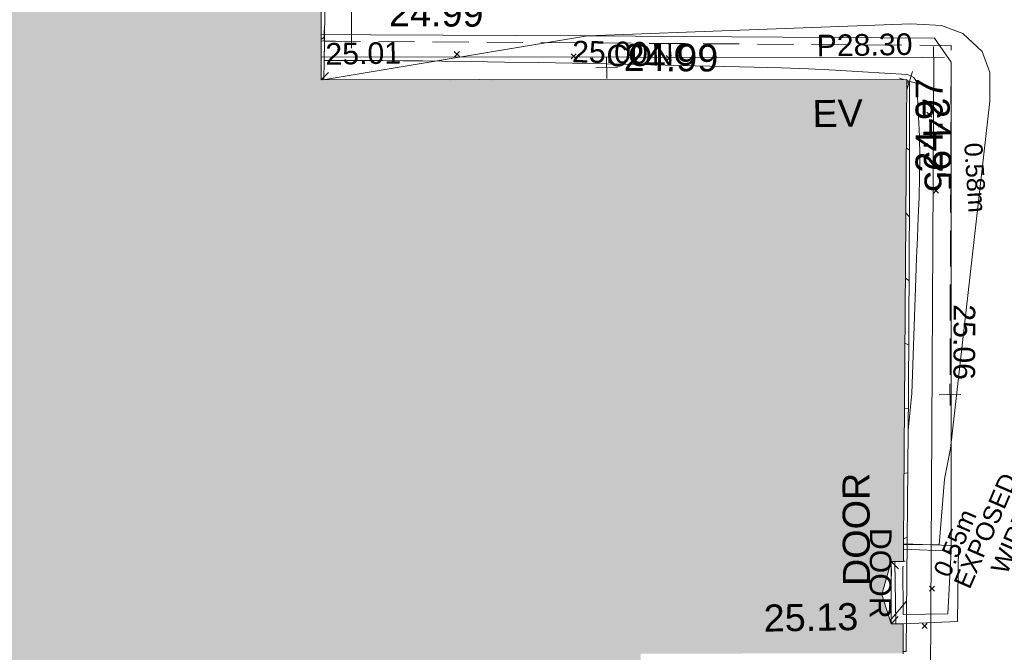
# Model space of a CAD drawing. Header units: millimetres. Extents: x -290717 to 520720, y -88450 to 287762.
# Tile 27 of 197: x -244807 to -231164, y 62655 to 71427. Entities that reach past the tile are written whole.
import ezdxf

# ---------------------------------------------------------------- set-up
doc = ezdxf.new("R2010")
doc.units = ezdxf.units.MM
for name, pattern in [('IMPORT-DASHED _2_', [750, 500, -250]), ('IMPORT-UG_ELEC_LV_QLB2 _2_', [2700, 1500, -300.0000000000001, 0, -250, 150, -300.0000000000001, 0, -200]), ('IMPORT-UG_ELEC_STREET LIGHTING_QLB2 _2_', [2700, 1500, -300.0000000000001, 0, -250, 150, -300.0000000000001, 0, -200])]:
    doc.linetypes.add(name, pattern=pattern)
for name, color, linetype, lineweight, true_color in [('00_TOPO_BUILDING_OUTLINE', 5, 'Continuous', 9, 0x0000ff), ('00_TOPO_EAVE', 7, 'Continuous', 9, 0x666666), ('00_TOPO_INT_DOOR', 7, 'Continuous', 9, 0x7f4f3f), ('00_TOPO_LEVEL_FLOOR', 7, 'Continuous', 9, 0x666666), ('00_TOPO_STEPS', 7, 'Continuous', 9, 0x666666), ('00_UAV_CONCRETE', 9, 'Continuous', 9, 0x808080), ('00_UAV_FORM_LINES', 7, 'Continuous', 9, 0x666666), ('01_DTM_CONTOUR_MJR', 7, 'Continuous', 9, 0x7f3f00), ('12333-PUM-2D-U-0001-C01 - Rev2_REVIT IMPORT_dwg', 7, 'Continuous', 9, 0x767676), ('A_RHA_Line', 7, 'Continuous', 9, 0x00a600), ('BUILDING', 5, 'Continuous', 9, 0x0000ff), ('CONTOURS_INDEX', 4, 'Continuous', 9, 0x00ffff), ('CONTOURS_INDEX_LVL', 4, 'Continuous', 9, 0x00ffff), ('HATCHING', 4, 'Continuous', 9, 0x00ffff), ('PUM-ELECTRIC-LV-QLB2', 1, 'IMPORT-UG_ELEC_LV_QLB2 _2_', 9, 0xff0000)]:
    doc.layers.add(name, color=color, linetype=linetype, lineweight=lineweight, true_color=true_color)
for name, color, linetype, lineweight in [('A_RHA_Detail', 7, 'Continuous', 9), ('CHANGE_OF_SURFACE', 7, 'IMPORT-DASHED _2_', 9), ('CHANGE_OF_SURFACE_LVL', 7, 'Continuous', 9), ('DOOR', 7, 'Continuous', 9), ('DOOR_TXT', 7, 'Continuous', 9), ('GEN-TEXT', 7, 'Continuous', 9), ('PARAPET', 7, 'Continuous', 9), ('PARAPET_LVL', 7, 'Continuous', 9), ('Text', 7, 'Continuous', 9), ('TEXT_TXT', 7, 'Continuous', 9)]:
    doc.layers.add(name, color=color, linetype=linetype, lineweight=lineweight)
doc.styles.add('Arial_1', font='arial.ttf', dxfattribs={"height": 250})
doc.styles.add('Arial_3', font='arial.ttf', dxfattribs={"height": 299.9999999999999})
doc.styles.add('Swis721 Lt BT_2', font='swissl.ttf', dxfattribs={"height": 375})

# ---------------------------------------------------------------- blocks, each defined once
blk = doc.blocks.new('12333-PUM-2D-U-0001-C01 - Rev2_REVIT IMPORT_dwg_MSL_Node_Linework-V2-Site Location Plan Existing')
at = {"layer": '00_TOPO_INT_DOOR', "color": 9, "true_color": 0xd4c4bf}
blk.add_line((530.3860888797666, -530.3860888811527), (-1.732587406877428e-09, 2.772139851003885e-10), dxfattribs=at)
blk = doc.blocks.new('12333-PUM-2D-U-0001-C01 - Rev2_REVIT IMPORT_dwg_MSL_FLlvl_SYM-V7-Site Location Plan Existing')
at = {"layer": '00_TOPO_LEVEL_FLOOR', "color": 254, "true_color": 0xcccccc}
for p, q in [((-6.497202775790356e-11, -38.92611017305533), (-6.713776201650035e-11, 8.662937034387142e-12)), ((38.92611017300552, 8.662937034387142e-12), (34.51714300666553, 8.662937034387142e-12))]:
    blk.add_line(p, q, dxfattribs=at)
blk = doc.blocks.new('12333-PUM-2D-U-0001-C01 - Rev2_REVIT IMPORT_dwg_MSL_Node_Linework-V4-Site Location Plan Existing')
at = {"layer": '00_TOPO_INT_DOOR', "color": 9, "true_color": 0xd4c4bf}
blk.add_line((530.3860888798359, 530.3860888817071), (-1.663283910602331e-09, 2.772139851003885e-10), dxfattribs=at)
blk = doc.blocks.new('12333-PUM-2D-U-0001-C01 - Rev2_REVIT IMPORT_dwg_MSL_Eaves_SYM_1-V46-Site Location Plan Existing')
at = {"layer": '00_TOPO_EAVE', "color": 254, "true_color": 0xcccccc}
for p, q in [((-213.2972865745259, 69.44073753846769), (-356.5791934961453, 116.0873754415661)), ((-103.8061303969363, -318.8555699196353), (116.0873754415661, 356.5791934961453)), ((356.5791934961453, -116.0873754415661), (-95.30591499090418, 31.0276475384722))]:
    blk.add_line(p, q, dxfattribs=at)
blk = doc.blocks.new('12333-PUM-2D-U-0001-C01 - Rev2_REVIT IMPORT_dwg_MGS62954_T2_Galway_ITM_3d_Rev1-2077680-Site Location Plan Existing')
at = {"layer": '00_TOPO_STEPS', "color": 254, "true_color": 0xcccccc, "flags": 128}
blk.add_lwpolyline([(533670534.6458595, 725622649.486772), (533671153.9961047, 725622649.486772), (533671211.0839195, 725623515.3718638), (533670554.0361965, 725623558.6910285)], dxfattribs=at)
at = {"layer": '00_UAV_CONCRETE', "color": 254, "true_color": 0xcccccc, "flags": 128}
blk.add_lwpolyline([(533671211.0839195, 725623515.3718638), (533671300.9808106, 725628514.4097705), (533671333.0106863, 725630295.5454749), (533671105.0106863, 725630635.545475), (533668297.2480124, 725630703.0826681), (533666298.6441209, 725630751.156566), (533663298.55291, 725630816.3289454), (533662610.3056295, 725630831.2800618)], dxfattribs=at)
at = {"layer": '00_UAV_FORM_LINES', "color": 254, "true_color": 0xcccccc}
blk.add_line((533670363.3914677, 725622523.8715264), (533670379.0771559, 725623388.8251148), dxfattribs=at)
at = {"layer": '00_UAV_FORM_LINES', "color": 254, "true_color": 0xcccccc, "flags": 128}
for points in [[(533670532.31231, 725622520.8081948), (533671282.0105, 725622542.5455), (533671317.0105002, 725623586.5455002), (533671212.5614566, 725623597.5355926), (533670555.7795256, 725623630.4493948)], [(533670534.6458597, 725622649.4867721), (533670541.0105002, 725623315.5455003), (533670548.8448396, 725623315.2706112)]]:
    blk.add_lwpolyline(points, dxfattribs=at)
at = {"layer": '01_DTM_CONTOUR_MJR', "color": 254, "true_color": 0xcccccc, "flags": 128}
blk.add_lwpolyline([(533670555.5278805, 725623620.0912678), (533671050.0000001, 725623610), (533671139.0099841, 725624518.6108077), (533671230.0000001, 725624940.0000001), (533671857.2151507, 725629747.2450153), (533671863.9456185, 725630145.6060864), (533671762.5897071, 725630435.5100287), (533671500.3597779, 725630692.3437308), (533671205.9889068, 725630808.2922392), (533670779.7345009, 725630839.9365128), (533666300.0000001, 725630750.0000001), (533662625.9630145, 725630203.8593673)], dxfattribs=at)
for name, p, xscale, yscale, zscale in [('12333-PUM-2D-U-0001-C01 - Rev2_REVIT IMPORT_dwg_MSL_Node_Linework-V4-Site Location Plan Existing', (533662599.7545152, 725630204.3004166), 0.1917, 0.1917, 0.1917), ('12333-PUM-2D-U-0001-C01 - Rev2_REVIT IMPORT_dwg_MSL_Eaves_SYM_1-V46-Site Location Plan Existing', (533670747.5788448, 725630042.4906914), 0.375, 0.375, 0.375), ('12333-PUM-2D-U-0001-C01 - Rev2_REVIT IMPORT_dwg_MSL_Node_Linework-V2-Site Location Plan Existing', (533670379.0771557, 725623388.8251148), 0.1917, 0.1917, 0.1917), ('12333-PUM-2D-U-0001-C01 - Rev2_REVIT IMPORT_dwg_MSL_FLlvl_SYM-V7-Site Location Plan Existing', (533670379.0771557, 725623388.8251148), 4.9492, 4.9492, 4.9492), ('12333-PUM-2D-U-0001-C01 - Rev2_REVIT IMPORT_dwg_MSL_Node_Linework-V4-Site Location Plan Existing', (533670363.3914674, 725622523.8715264), 0.1917, 0.1917, 0.1917)]:
    blk.add_blockref(name, p, dxfattribs=dict(xscale=xscale, yscale=yscale, zscale=zscale))
at = {"layer": '00_TOPO_BUILDING_OUTLINE', "color": 251, "true_color": 0x666666, "insert": (533671299.6220447, 725629813.6930227), "char_height": 375, "width": 1495.902363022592, "attachment_point": 1, "rotation": 270.4376122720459, "line_spacing_factor": 1.005061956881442, "style": 'Swis721 Lt BT_2'}
blk.add_mtext('24.95', dxfattribs=at)
at = {"layer": '00_TOPO_EAVE', "insert": (533669397.7402329, 725629803.3779761), "char_height": 375, "width": 736.078940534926, "attachment_point": 1, "line_spacing_factor": 1.005061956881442, "style": 'Swis721 Lt BT_2'}
blk.add_mtext('EV', dxfattribs=at)
at = {"layer": '00_TOPO_INT_DOOR', "color": 251, "true_color": 0x666666, "insert": (533669704.8701771, 725623058.9309919), "char_height": 375, "width": 1790.333939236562, "attachment_point": 1, "rotation": 89.2530559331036, "line_spacing_factor": 1.005061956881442, "style": 'Swis721 Lt BT_2'}
blk.add_mtext('DOOR', dxfattribs=at)
at = {"layer": '00_TOPO_LEVEL_FLOOR', "insert": (533668599.5629829, 725622821.6113895), "char_height": 375, "width": 1495.902363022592, "attachment_point": 1, "line_spacing_factor": 1.005061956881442, "style": 'Swis721 Lt BT_2'}
blk.add_mtext('25.13', dxfattribs=at)
at = {"layer": '00_UAV_CONCRETE', "color": 251, "true_color": 0x666666, "char_height": 375, "width": 1495.902363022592, "attachment_point": 1, "line_spacing_factor": 1.005061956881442, "style": 'Swis721 Lt BT_2'}
for s, insert, rotation in [('24.99', (533663559.5343584, 725631305.8604031), 358.72219852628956), ('24.99', (533666800.9168994, 725630630.1489013), 358.62208792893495), ('24.97', (533670810.3262404, 725628773.2735517), 88.96977029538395)]:
    blk.add_mtext(s, dxfattribs=dict(at, insert=insert, rotation=rotation))
blk = doc.blocks.new('12333-PUM-2D-U-0001-C01 - Rev2_REVIT IMPORT_dwg_SPOT-V196-Site Location Plan Existing')
at = {"layer": 'PARAPET_LVL', "color": 253, "true_color": 0xaaaaaa}
for p, q in [((0, 500.0000000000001), (0, -500.0000000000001)), ((-500.0000000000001, 0), (500.0000000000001, 0))]:
    blk.add_line(p, q, dxfattribs=at)
blk = doc.blocks.new('12333-PUM-2D-U-0001-C01 - Rev2_REVIT IMPORT_dwg_SPOT-2077713-Site Location Plan Existing')
at = {"layer": 'Text', "color": 253, "true_color": 0xaaaaaa}
for p, q in [((0, 500.0000000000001), (0, -500.0000000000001)), ((-500.0000000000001, 0), (500.0000000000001, 0))]:
    blk.add_line(p, q, dxfattribs=at)
blk = doc.blocks.new('12333-PUM-2D-U-0001-C01 - Rev2_REVIT IMPORT_dwg_SPOT-V245-Site Location Plan Existing')
at = {"layer": 'CHANGE_OF_SURFACE_LVL', "color": 253, "true_color": 0xaaaaaa}
for p, q in [((0, 500.0000000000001), (0, -500.0000000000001)), ((-146.5089907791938, 0), (500.0000000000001, 0))]:
    blk.add_line(p, q, dxfattribs=at)
blk = doc.blocks.new('12333-PUM-2D-U-0001-C01 - Rev2_REVIT IMPORT_dwg_SPOT-2077769-Site Location Plan Existing')
at = {"layer": 'CHANGE_OF_SURFACE_LVL', "color": 253, "true_color": 0xaaaaaa}
for p, q in [((0, 500.0000000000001), (0, -500.0000000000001)), ((-500.0000000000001, 0), (500.0000000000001, 0))]:
    blk.add_line(p, q, dxfattribs=at)
blk = doc.blocks.new('12333-PUM-2D-U-0001-C01 - Rev2_REVIT IMPORT_dwg-1620468-Site Location Plan Existing')
at = {"layer": 'HATCHING', "true_color": 0xaaffff}
h = blk.add_hatch(dxfattribs=at)
h.set_pattern_fill('FP_16', color=131, style=0, pattern_type=2)
h.set_pattern_definition([(45, (-537532529.603, -725615860.767), (-441.9417382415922, 441.9417382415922), [])])
h.paths.add_polyline_path([(23964.76913768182, -875.9677391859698), (24125.90737851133, -773.8632951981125), (24392.08837854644, -567.0611334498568), (24461.69394442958, -495.2497574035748), (24048.30614390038, -811.7469325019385)])
h.paths.add_polyline_path([(24623.28622993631, -363.1574729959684), (24719.04993674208, -278.699203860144), (25082.37056637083, 165.4301256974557), (25300.75284355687, 503.1638763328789), (25425.19607918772, 727.1617006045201), (25535.90099077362, 968.7249992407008), (25640.02361001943, 1327.974446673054), (25741.33690954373, 1860.778245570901), (25754.23469954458, 1952.808640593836), (25749.88707085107, 2350.616658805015), (25772.59273477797, 3004.539774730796), (25838.00477545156, 6318.112393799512), (25807.58770304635, 6316.191716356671), (25762.8251877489, 5116.677481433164), (25596.31906136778, 5116.677481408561), (25341.47027026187, 4386.877548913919), (25596.31906150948, 3505.095148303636), (25746.46773591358, 3505.095148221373), (25701.71011229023, 2198.414292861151), (25690.15042633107, 1885.512413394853), (25677.92352285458, 1699.714460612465), (25572.64334575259, 1236.603294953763), (25482.87348887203, 953.2911014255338), (25256.35969481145, 504.054790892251), (25037.92357972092, 155.1811199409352), (24821.67069747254, -135.4952995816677)])
h.paths.add_polyline_path([(19122.13625224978, -224.0500414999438), (18895.76770067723, 50.63959636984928), (18621.22018178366, 485.709348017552), (18657.92762250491, 409.8380993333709), (18824.65962693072, 136.8144430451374), (19119.833255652, -221.9350446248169)])
h.paths.add_polyline_path([(1686.424627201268, 454.6937352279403), (1710.976620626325, 455.5465457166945), (1750.068675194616, 2715.54327994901), (1750.000485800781, 2711.636712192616), (1686.460704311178, 455.9744726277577)])
h.paths.add_polyline_path([(4717.555653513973, 403.0665134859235), (4751.6892330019, 402.4707096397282), (4790.83271501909, 2644.999292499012), (4768.409661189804, 2646.141651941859), (4729.165959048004, 2112.273482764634), (4584.990100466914, 2112.821264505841), (4452.401084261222, 1584.700254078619), (4577.223050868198, 1143.982276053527), (4702.272549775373, 1141.464825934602), (4717.015900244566, 429.1445215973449)])
h.paths.add_polyline_path([(18186.06197689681, 1699.834160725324), (18129.77235540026, 2170.704845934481), (18129.84401306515, 2400.302390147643), (18113.92920675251, 2400.580184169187), (18111.70178500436, 2016.84340136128), (18129.70038726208, 1940.112517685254)])
h.paths.add_polyline_path([(6544.3214661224, 2641.207840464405), (6546.913621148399, 2797.776082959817), (5934.268307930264, 2939.225697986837), (5456.643526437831, 2821.408692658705), (5464.146224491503, 2662.344122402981), (6544.180760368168, 2641.210593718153)])
h.paths.add_polyline_path([(29445.72049355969, 6283.652032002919), (29487.23932402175, 6283.237620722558), (29639.36727133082, 12563.62421426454), (29667.74543012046, 14189.4078424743), (29631.92725637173, 14188.9845610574), (29467.47935001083, 7531.421360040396), (29298.80320765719, 7532.39311222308), (29162.93821402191, 7080.49213219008), (29284.32930844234, 6669.505089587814), (29452.66246280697, 6666.452016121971), (29445.72611902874, 6283.96223641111)])
h.paths.add_polyline_path([(-1622.635910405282, 11552.70356286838), (-1449.080202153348, 11977.18675107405), (-1607.493589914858, 12420.20652276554), (-1784.157011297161, 12423.26920992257), (-1798.992288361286, 11556.64946057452)])
h.paths.add_polyline_path([(21520.10466787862, 14349.94423779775), (21556.48317140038, 14354.39236588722), (21610.64456833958, 16089.81379494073), (21549.40205284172, 16090.88488440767), (21520.14918880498, 14352.58980805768)])
h.paths.add_polyline_path([(7701.911312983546, 14609.65087818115), (11763.18737745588, 14551.70141770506), (9255.37057830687, 14592.66788047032), (7737.57387038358, 14623.03312683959), (7771.542512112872, 17200.12075244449), (7729.290220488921, 17189.78219578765), (7701.811259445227, 14614.68827358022)])
at = {"layer": 'BUILDING', "color": 161, "true_color": 0xaaaaff, "flags": 128}
for points in [[(21556.32532484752, 14349.33469919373), (21573.0831219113, 14886.28244202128), (21600.80107732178, 15774.41193617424), (21610.64456833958, 16089.8137949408), (21549.40205284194, 16090.88488442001)], [(23897.52354939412, 14309.9358915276), (23717.73016510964, 14314.23088943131), (23317.68560295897, 14319.69368285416)], [(29445.72049355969, 6283.652032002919), (29487.23932402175, 6283.237620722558), (29580.33254567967, 9857.10909496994), (29639.36727133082, 12563.62421426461), (29671.15520045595, 14189.34973876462), (29631.95235758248, 14190.01776927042)]]:
    blk.add_lwpolyline(points, dxfattribs=at)
at = {"layer": 'CHANGE_OF_SURFACE', "color": 253, "true_color": 0xaaaaaa, "flags": 128}
blk.add_lwpolyline([(21573.08312237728, 14886.28244318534), (30254.69075865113, 14674.39948162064), (30154.78583751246, 9833.551969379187)], dxfattribs=at)
at = {"layer": 'CONTOURS_INDEX', "color": 131, "true_color": 0xaaffff, "flags": 128}
blk.add_lwpolyline([(29567.13208241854, 9350.340092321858), (29567.79148359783, 9349.232935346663), (29626.86001101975, 9856.694907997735), (29711.32939355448, 11458.09299580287), (29726.36146680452, 11738.07395808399), (29741.74429127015, 12018.03531730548), (29757.6532419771, 12297.96727187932), (29773.91294424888, 12577.87962327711), (29786.43755160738, 12857.82314406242), (29793.64128794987, 13137.82771246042), (29792.86371846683, 13417.92385280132), (29786.76527773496, 13698.08104005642), (29770.72771964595, 14143.15884048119), (29756.10990566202, 14195.25998958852), (29730.98757280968, 14237.32326447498), (29690.10846246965, 14264.32972657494), (29638.72483361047, 14281.29831422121), (29019.13587038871, 14331.87074773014), (28645.4974982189, 14359.96705852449), (28271.66733331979, 14384.87888872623), (27897.54947891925, 14405.01399908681), (27523.2398317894, 14421.9646290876), (25475.67679709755, 14501.58817402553), (25005.50269137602, 14519.35343258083), (24535.30428069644, 14536.42845281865), (24065.06941281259, 14552.46811592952), (23594.81024066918, 14567.81754095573), (23197.32625829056, 14580.35350241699), (22925.77876127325, 14588.44838605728), (22654.21514888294, 14595.91811837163), (22382.62736238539, 14602.45012433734), (22111.02346098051, 14608.3569789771), (21567.79148359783, 14619.23293536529), (21564.55032457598, 14612.87740268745)], dxfattribs=at)
at = {"layer": 'DOOR', "color": 253, "true_color": 0xaaaaaa}
blk.add_line((29350.36633512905, 7533.545171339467), (29350.36633512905, 6675.979391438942), dxfattribs=at)
at = {"layer": 'GEN-TEXT', "color": 253, "true_color": 0xaaaaaa}
for p, q in [((23370.99481385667, 14638.28848232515), (23441.70549197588, 14708.99916044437)), ((23441.70549197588, 14638.28848232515), (23370.99481385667, 14708.99916044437)), ((24986.99481377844, 14580.28848224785), (25057.70549189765, 14650.99916036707)), ((25057.70549189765, 14580.28848224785), (24986.99481377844, 14650.99916036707)), ((26305.99481379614, 14531.28848224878), (26376.70549191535, 14601.999160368)), ((26376.70549191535, 14531.28848224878), (26305.99481379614, 14601.999160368)), ((29901.99481381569, 13685.28848222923), (29972.70549193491, 13755.99916034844)), ((29972.70549193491, 13685.28848222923), (29901.99481381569, 13755.99916034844)), ((29972.99481381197, 12629.28848224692), (30043.70549193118, 12699.99916036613)), ((30043.70549193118, 12629.28848224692), (29972.99481381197, 12699.99916036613)), ((29823.99481383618, 7112.288482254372), (29894.70549195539, 7182.999160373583)), ((29894.70549195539, 7112.288482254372), (29823.99481383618, 7182.999160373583)), ((29711.99481387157, 6596.288482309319), (29782.70549199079, 6666.999160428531)), ((29782.70549199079, 6596.288482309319), (29711.99481387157, 6666.999160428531))]:
    blk.add_line(p, q, dxfattribs=at)
at = {"layer": 'PARAPET', "color": 253, "true_color": 0xaaaaaa, "flags": 128}
for points in [[(21945.48824208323, 14782.21106808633), (21967.22943917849, 16306.30552209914), (15414.3085750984, 16392.87724439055), (15412.91225666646, 14868.0978739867)], [(28085.45881277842, 623.0282984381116), (28209.46952479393, 1210.012335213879), (28298.83388348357, 6013.346614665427), (29818.02798120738, 5946.323345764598), (30011.00267213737, 14513.64498771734), (21525.46466441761, 14668.45170364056)]]:
    blk.add_lwpolyline(points, dxfattribs=at)
blk.add_blockref('12333-PUM-2D-U-0001-C01 - Rev2_REVIT IMPORT_dwg_MGS62954_T2_Galway_ITM_3d_Rev1-2077680-Site Location Plan Existing', (-533641079.6498471, -725615854.3561786))
at = {"xscale": 0.3, "yscale": 0.3, "zscale": 0.3}
for name, p in [('12333-PUM-2D-U-0001-C01 - Rev2_REVIT IMPORT_dwg_SPOT-V245-Site Location Plan Existing', (21573.08312191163, 14886.28244202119)), ('12333-PUM-2D-U-0001-C01 - Rev2_REVIT IMPORT_dwg_SPOT-2077713-Site Location Plan Existing', (25478.0911897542, 14450.2240937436)), ('12333-PUM-2D-U-0001-C01 - Rev2_REVIT IMPORT_dwg_SPOT-V196-Site Location Plan Existing', (30010.9914833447, 14513.63293535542)), ('12333-PUM-2D-U-0001-C01 - Rev2_REVIT IMPORT_dwg_SPOT-2077769-Site Location Plan Existing', (30154.78583704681, 9833.551968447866))]:
    blk.add_blockref(name, p, dxfattribs=at)
at = {"layer": 'CHANGE_OF_SURFACE_LVL', "insert": (21584.37397447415, 14857.58668189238), "char_height": 299.9999999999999, "width": 1256.112065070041, "attachment_point": 1, "line_spacing_factor": 0.9417779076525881, "style": 'Arial_3'}
blk.add_mtext('25.01', dxfattribs=at)
at = {"layer": 'CHANGE_OF_SURFACE_LVL', "insert": (30527.06258800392, 11079.17298800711), "char_height": 299.9999999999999, "width": 1256.112065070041, "attachment_point": 1, "rotation": 268.8177064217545, "line_spacing_factor": 0.9417779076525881, "style": 'Arial_3'}
blk.add_mtext('25.06', dxfattribs=at)
at = {"layer": 'CONTOURS_INDEX_LVL', "insert": (25008.83642923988, 14832.16963094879), "char_height": 299.9999999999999, "width": 1256.112065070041, "attachment_point": 1, "rotation": 357.90764934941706, "line_spacing_factor": 0.9417779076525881, "style": 'Arial_3'}
blk.add_mtext('25.00', dxfattribs=at)
at = {"layer": 'DOOR_TXT', "insert": (29313.15614502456, 7999.234613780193), "char_height": 299.9999999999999, "width": 1498.519656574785, "attachment_point": 1, "rotation": 268.8177064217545, "line_spacing_factor": 0.9417779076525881, "style": 'Arial_3'}
blk.add_mtext('DOOR', dxfattribs=at)
at = {"layer": 'PARAPET_LVL', "insert": (28392.28652592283, 14853.40332535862), "char_height": 299.9999999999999, "width": 1590.340713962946, "attachment_point": 1, "line_spacing_factor": 0.9417779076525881, "style": 'Arial_3'}
blk.add_mtext('P28.30', dxfattribs=at)
at = {"layer": 'PUM-ELECTRIC-LV-QLB2', "char_height": 250, "attachment_point": 2, "line_spacing_factor": 0.9417779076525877, "style": 'Arial_1'}
for s, insert, width, rotation in [('0.58m', (30684.47617449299, 12841.36596806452), 1160.025439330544, 272.59090291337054), ('EXPOSED\\PWIRE', (30500.76101136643, 7990.594763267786), 2017.036317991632, 65.58772784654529), ('0.55m', (30072.87779934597, 7826.720477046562), 1160.025439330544, 65.58772784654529)]:
    blk.add_mtext(s, dxfattribs=dict(at, insert=insert, width=width, rotation=rotation))
at = {"layer": 'TEXT_TXT', "insert": (25478.0911897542, 14765.23518869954), "char_height": 299.9999999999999, "width": 1469.136918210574, "attachment_point": 1, "line_spacing_factor": 0.9417779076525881, "style": 'Arial_3'}
blk.add_mtext('CONC', dxfattribs=at)

msp = doc.modelspace()

# ---------------------------------------------------------------- hatches: boundary and pattern name
at = {"layer": 'A_RHA_Detail', "true_color": 0xc0c0c0}
h = msp.add_hatch(color=9, dxfattribs=at)
h.paths.add_polyline_path([(-80880.60083898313, -68502.79057078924), (-80400.86592458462, -68483.4150911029), (-80400.86592458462, -62984.64684182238), (-24474.85765180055, -63009.32043784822), (-24456.14471274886, -50840.30023854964), (-36622.55041054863, -50831.65104346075), (-36622.5504104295, -44228.57792609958), (-50959.05265825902, -44213.68205212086), (-50959.05265825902, -42573.78171509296), (-54563.93258049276, -42571.21897729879), (-54565.69773355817, -45054.17447471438), (-92408.82109324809, -45027.27149617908), (-92411.78875845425, -49201.74309219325), (-100061.9988811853, -49201.74309219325), (-100052.221444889, -64852.82557835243), (-86120.90825231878, -64852.82557835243), (-86092.16626519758, -62957.90041523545), (-84861.10047611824, -62957.90041520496), (-84854.79054275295, -68240.10973718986), (-80870.60226895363, -68240.10973718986)])
h.paths.add_polyline_path([(-137238.9269955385, -68461.93840922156), (-132719.7426408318, -68433.06336920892), (-132847.0731201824, -62850.0428228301), (-130454.6837966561, -62916.63108081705), (-130498.2830220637, -61355.8539363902), (-117581.136331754, -61423.42893434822), (-117492.3908565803, -49183.91309186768), (-125136.5200282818, -49178.47881939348), (-125133.5727033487, -45032.61887132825), (-163007.1824077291, -45005.69421944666), (-163007.1824077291, -44090.29634113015), (-163123.8521375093, -44090.21339942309), (-163122.6389897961, -42383.751842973), (-166563.8543420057, -42383.75184295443), (-166565.0349082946, -44044.3982420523), (-193158.4656786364, -44025.49275802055), (-193195.152889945, -62863.6565097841), (-137269.7106414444, -62916.63108078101), (-137254.3708868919, -65679.90523788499)])
h.paths.add_polyline_path([(120310.9497607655, -32334.2823016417), (120312.4652266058, -31610.73011961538), (133451.2244789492, -31638.24899384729), (133469.2230092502, -19717.98315777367), (121295.7536929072, -19692.48606427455), (121319.8434528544, -8190.941560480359), (112277.0825929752, -8172.001674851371), (112263.1769726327, -14811.12345451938), (78285.85310969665, -14739.95861435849), (78292.82277619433, -8167.077575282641), (76545.55099677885, -8163.40371230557), (69355.76844230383, -8152.931592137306), (69353.66597202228, -9156.746357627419), (68372.60878942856, -9154.691552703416), (68372.60878942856, -13705.52853212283), (69333.72334743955, -13707.54156767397), (69325.07112544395, -16249.53369225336), (66623.4489111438, -16249.53369225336), (66619.79243932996, -17995.29925522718), (65989.07757491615, -17995.29925522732), (65985.44262769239, -19730.78799479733), (57152.23993372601, -19712.28702423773), (57127.42535098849, -31559.89461998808), (70277.87165423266, -31587.43801817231), (70277.87165428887, -32271.74147154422), (78263.96947906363, -32285.12944888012), (78266.62669288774, -31019.79372153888), (112335.8856506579, -31091.15111856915), (112335.8856506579, -32317.57330550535), (119781.4233959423, -32333.17321910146)])
h.paths.add_polyline_path([(7503.71740934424, -1791.43926322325), (15482.43097389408, -674.0213230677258), (15484.0826184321, 148.1327206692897), (56188.28042539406, 205.5276654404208), (56155.8432600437, 14338.31663138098), (18016.62665932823, 14236.4814953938), (17967.9025208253, 34313.18372075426), (21727.10644861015, 34324.06926249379), (21708.9097307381, 40608.10218319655), (18009.66447156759, 40608.10218325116), (17995.54603703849, 45483.75063445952), (9770.084212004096, 45420.63294734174), (3966.216019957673, 45443.14492469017), (3984.771235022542, 14176.56786831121), (1023.062455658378, 14176.56786840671), (-276.5134647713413, 14190.52623465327), (-231.6790044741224, 5976.811441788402), (-226.4491536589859, 193.7444677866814), (1220.250839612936, 179.5999159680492), (7477.609307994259, 143.2867556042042), (7488.638446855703, -674.0213230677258)])
h.paths.add_polyline_path([(77755.59663317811, 53.47451145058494), (77729.51881611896, 1699.844979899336), (94464.47132486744, 1659.976083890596), (94606.37913471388, 17991.39023626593), (88810.41901146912, 18015.03260816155), (88799.89418497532, 14436.74271609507), (69413.88950349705, 14457.87738898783), (69377.35724448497, 99.62816357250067), (70760.85642036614, 92.0068082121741)])
h.paths.add_polyline_path([(61252.12079698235, 46453.95617369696), (105774.7348988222, 46472.68783510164), (105768.2642197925, 61852.61234310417), (92285.13876306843, 61852.61234310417), (92308.59670397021, 65784.30757142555), (96107.46680002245, 65767.6044524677), (96059.6808111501, 75209.20847378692), (101084.8427276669, 75071.88872768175), (104988.0046543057, 74765.36560410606), (108403.6894220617, 74363.84089439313), (112009.2703903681, 73787.25420864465), (115645.3524814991, 73049.69667210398), (116890.8108050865, 72761.69136255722), (120208.9929832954, 71893.18353872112), (120865.241739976, 71703.68487155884), (124135.6329505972, 70669.67317909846), (127435.6253142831, 69480.50055823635), (127820.4368655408, 69394.93141813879), (128274.3081769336, 69331.69585757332), (128731.879114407, 69306.66104520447), (129189.9401456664, 69320.00258265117), (129645.2782985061, 69371.62688830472), (130094.6997111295, 69461.17185607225), (130535.0520071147, 69588.00939078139), (130963.2464342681, 69751.2498188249), (131376.279516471, 69949.74812593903), (131771.254123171, 70182.11198906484), (132162.5575600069, 70460.54046602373), (132496.0921582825, 70741.69081117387), (132820.8713676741, 71064.98072578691), (133117.4593294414, 71414.31364276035), (133383.77568926, 71787.23923958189), (133616.5473239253, 72178.53728446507), (133817.1647262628, 72590.54524901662), (133982.6025969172, 73017.89547517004), (134111.7005086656, 73457.59040804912), (134203.5529320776, 73906.545904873), (134257.5155882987, 74361.61286220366), (134272.5462649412, 74819.59931534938), (134250.5259874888, 75277.29281749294), (134189.6227572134, 75731.48297750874), (134090.9274700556, 76178.98397761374), (133955.1324028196, 76616.65691996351), (133783.1900598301, 77041.4318434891), (133576.3064937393, 77450.3292564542), (133335.9328436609, 77840.48103831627), (133063.7551572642, 78209.15055536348), (132761.6825665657, 78553.75185442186), (132431.8338935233, 78871.86780505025), (132076.5227904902, 79161.26705200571), (131698.2415079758, 79419.91966864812), (131299.6434187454, 79646.01139199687), (131093.5942456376, 79746.34209763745), (132146.0467355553, 83110.22226149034), (122787.763295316, 86282.54285521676), (121604.3555410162, 82800.35918872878), (117095.9864226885, 83870.84033788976), (116841.9598400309, 83526.35449576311), (116120.5435466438, 91221.9361197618), (110237.7341284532, 91274.27491024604), (110194.3680786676, 90435.39030217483), (104988.0046543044, 90486.49901569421), (104973.2761846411, 94309.82427956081), (103746.1314668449, 94309.82427962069), (103839.9937121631, 122852.1474272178), (96365.09202303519, 122931.9599471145), (96350.3400238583, 123952.416858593), (104555.5505249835, 123902.1925258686), (104607.3234457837, 120248.5396157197), (125502.5015002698, 120134.193340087), (125662.0200253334, 137657.3796883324), (114479.5865733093, 137699.2256881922), (114382.3062641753, 129149.9458158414), (104644.1590035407, 129187.997507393), (104577.9931702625, 126217.3903165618), (101184.4926405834, 126159.1566967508), (101264.6166812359, 135959.2655565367), (89967.23177303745, 135988.8856164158), (89927.63362986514, 125823.6463181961), (93630.53562299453, 125840.7948842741), (93580.6568888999, 122931.9599471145), (88697.38835373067, 122904.7310127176), (88679.38989541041, 95739.0914377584), (86378.25848993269, 95739.0914377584), (86378.18187189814, 96178.10083375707), (83279.5074328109, 96200.92083330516), (83273.62493422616, 95735.74732136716), (70169.67509616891, 95733.22421950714), (70166.2684274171, 96272.07409350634), (66674.99731291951, 96257.14073659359), (66654.74538556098, 95755.71092140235), (65784.77231076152, 95755.71092140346), (65887.65094981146, 117470.6305650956), (53473.34271625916, 117487.9046429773), (53434.44066306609, 98570.4634906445), (40649.41626913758, 98570.46349066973), (40610.16711556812, 94406.01479082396), (38853.82372865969, 94410.36303444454), (38848.65589191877, 89463.65332732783), (40612.46601909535, 89518.45976927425), (40665.38257359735, 86257.73741131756), (38372.19584673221, 86305.7230928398), (38369.79373532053, 76901.0507917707), (50937.95125076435, 76944.40198877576), (50922.88567283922, 74598.78180893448), (56484.90611318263, 74588.85093774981), (56484.9061131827, 75194.85181998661), (92465.40372273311, 75233.02581663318), (92645.92783659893, 71766.64845097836), (89810.5550181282, 69362.83965827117), (85313.16173971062, 69360.94750424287), (85313.16173971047, 66907.40508090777), (75210.14498260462, 66903.15451592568), (75210.14498260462, 63815.70944554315), (70819.40014306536, 63815.70999204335), (70819.21601502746, 64253.35708063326), (69456.8341568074, 64253.35708063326), (69455.71957374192, 66901.99623168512), (61303.3285675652, 66898.56680686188), (61304.56054652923, 63970.32021231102), (70500.41048205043, 63970.32021223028), (70500.40885431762, 61852.59006210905), (61245.64388480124, 61848.69637492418), (61252.12079698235, 46455.07044720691)])
h.paths.add_polyline_path([(-17153.16561239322, 48569.32684293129), (-17153.16561227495, 60770.38083690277), (-29362.88357762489, 60774.7042869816), (-29362.88357762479, 67399.20394583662), (-43507.25361058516, 67405.01911302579), (-43488.53133082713, 69093.07334179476), (-45766.41866234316, 69109.32868391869), (-45794.34620035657, 67405.01911302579), (-47272.11273197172, 67404.21245453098), (-47272.44887636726, 66454.91798912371), (-86004.56386335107, 66468.6329952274), (-86006.66970790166, 60521.58362724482), (-92662.8772251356, 60521.58362724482), (-92666.53762789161, 50184.35611936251), (-79752.016597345, 50179.78302554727), (-79752.016597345, 48591.49323813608), (-17157.71631240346, 48569.32845421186)])
h.paths.add_polyline_path([(-201056.4185879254, 48628.75479108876), (-138377.9751621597, 48634.64535782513), (-138377.9751621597, 50133.28202330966), (-125467.710581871, 50134.49533928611), (-125468.6909603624, 60566.19036866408), (-132186.8595615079, 60565.86652591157), (-132187.4203588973, 66533.01978768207), (-170643.3098734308, 66805.61809689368), (-170643.3098732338, 67738.78475851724), (-200340.0100486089, 67488.93693767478), (-200348.7175167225, 60827.7802510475), (-201057.5650552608, 60827.71357562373), (-201056.6510294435, 51102.0431337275)])
h.paths.add_polyline_path([(-240051.5126725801, 54769.1949116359), (-239444.4902595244, 54811.10754483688), (-239186.5396225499, 54841.92927608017), (-238764.8191578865, 54940.98166103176), (-238382.4735933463, 55122.46891391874), (-237990.3402229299, 55354.87497237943), (-237269.2031026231, 55936.21514997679), (-237030.2712443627, 56228.66101920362), (-236793.0039600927, 56569.31473977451), (-236554.5880579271, 57004.26389721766), (-236432.7219585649, 57267.46508911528), (-236300.0815274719, 57753.26239002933), (-236250.7285154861, 58017.17885687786), (-236235.6490610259, 58516.21786795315), (-236233.2538430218, 58987.85640057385), (-236213.702979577, 59823.48083772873), (-236363.8287856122, 59820.8603820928), (-236634.0279869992, 60698.06075831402), (-236391.9547756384, 61432.1972634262), (-236225.4740089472, 61435.10319604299), (-236201.6036570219, 62637.68779599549), (-232563.5271750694, 62639.28734435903), (-232563.5271750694, 63049.03842407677), (-232732.1945866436, 63049.15302221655), (-232860.1521278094, 63457.9589027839), (-232731.6068089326, 63914.24862701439), (-232560.8209657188, 63914.24862701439), (-232521.9864006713, 70597.99604498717), (-240628.6947850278, 70598.85496274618), (-240629.7923196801, 72350.98321581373), (-246412.6011213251, 72347.36085937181), (-246412.6011213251, 70616.45923939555), (-254449.5805725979, 70618.60952619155), (-254454.637144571, 70754.06491724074), (-254469.7140363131, 73191.6627625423), (-263883.2532625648, 73267.83063692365), (-263902.4181505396, 68260.74348557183), (-263714.8217520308, 68259.82096576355), (-263552.9672900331, 67819.6543439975), (-263719.0883117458, 67392.20684197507), (-263913.629869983, 67392.20684288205), (-263956.7001914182, 58633.76423459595), (-260181.1963171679, 58611.22607638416), (-260192.3146984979, 56354.25111578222), (-257184.684388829, 56339.46086010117), (-257213.4419958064, 57092.93866025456), (-257338.5163846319, 57093.27331227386), (-257471.0109295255, 57531.7457231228), (-257338.5163845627, 58062.22513700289), (-257203.4956297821, 58064.06881293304), (-257173.5751889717, 58598.54056827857), (-256478.2273617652, 58575.27357918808), (-256478.2273617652, 58788.51859477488), (-256013.0091299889, 58911.92701537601), (-255397.0786589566, 58780.99767608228), (-255397.0786664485, 58595.98242230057), (-243809.8853614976, 58585.92793205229), (-243805.3570672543, 58352.04527760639), (-243740.9394682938, 57884.52572396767), (-243619.083060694, 57421.84877501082), (-243424.3877541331, 56943.65915328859), (-243247.1437899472, 56608.24157716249), (-243003.0710577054, 56249.99021479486), (-242732.2093200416, 55932.75703086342), (-242371.7230179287, 55603.12658814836), (-242141.2551255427, 55424.88676771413), (-241804.9643038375, 55216.88439829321), (-241529.464082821, 55077.02869058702), (-241100.6275144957, 54917.18295005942), (-240836.2134980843, 54840.82833179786), (-240453.4486196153, 54788.6078413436), (-240203.3756532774, 54776.52967577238)])
h.paths.add_polyline_path([(40276.69022620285, 59895.3641775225), (40328.62676026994, 69196.9439153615), (36588.99968782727, 69217.82459101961), (36619.46637569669, 74674.25962431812), (32264.36460075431, 74687.02318924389), (32233.48293864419, 69156.26826309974), (11916.69390488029, 69269.70959690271), (11966.66200108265, 78218.75165977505), (29087.50901742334, 78123.15526811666), (29143.44567202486, 88141.13700481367), (15719.34879623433, 88216.09212957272), (15732.60379610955, 90589.99788900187), (4594.294101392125, 90652.19003492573), (4525.129359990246, 78265.12250452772), (10096.76365550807, 78234.01258734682), (10077.43887221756, 74773.03821913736), (4547.641142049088, 74803.91453678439), (4465.579974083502, 60107.16002351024), (19125.89094757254, 60025.30234268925), (19139.86249371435, 62527.53804648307), (31738.59196305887, 62457.19146407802), (31724.55430855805, 59943.11609818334), (38369.79364222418, 59906.01157297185)])
h.paths.add_polyline_path([(-246083.0241259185, 72334.29150213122), (-246083.0594797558, 72334.30275087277), (-246208.2905500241, 72334.29150213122)])
h.paths.add_polyline_path([(-114575.3004830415, 112178.0758696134), (-114575.3246436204, 112178.0758696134), (-114707.2752166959, 115801.5811617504)])
h.paths.add_polyline_path([(-154699.9178766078, 101760.4080976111), (-114382.0503338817, 101776.0542915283), (-114382.0503338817, 106926.936016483), (-113755.641395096, 106927.1791078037), (-113757.5507412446, 111847.2721532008), (-114431.6837526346, 111847.2721532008), (-114431.8098651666, 112178.075869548), (-114575.3004830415, 112178.0758696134), (-114578.9984943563, 121707.2390834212), (-123056.9849702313, 121707.2390834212), (-123068.8201032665, 156452.7036899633), (-119381.2340625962, 156454.1347343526), (-119381.2340625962, 160165.8603541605), (-115501.031452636, 160167.3661472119), (-115503.3750945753, 166206.5793118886), (-132411.7987151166, 166599.6604729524), (-132411.8243306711, 166665.6603411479), (-135275.0124468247, 166664.5489553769), (-135275.0124468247, 166628.1883102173), (-135911.3205077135, 166628.1944503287), (-135911.3479256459, 166352.1604668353), (-152521.1633846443, 166345.7145607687), (-152518.3680955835, 159142.6836790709), (-150699.3133726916, 159117.9265656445), (-150755.6690356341, 122560.6912032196), (-151059.2005266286, 122560.6912032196), (-151061.0981347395, 121302.4374931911), (-154138.3148337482, 121372.6012653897), (-154138.3148337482, 121865.183451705), (-154704.3888425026, 121867.2611370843), (-154688.5451973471, 119352.3937021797), (-154745.5933227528, 119352.3715636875), (-154745.5763474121, 118722.1532660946), (-160794.1544526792, 118748.744283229), (-160794.1544527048, 119410.5425977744), (-163852.1622693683, 119422.408321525), (-163855.0715294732, 118762.2003111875), (-167568.6765459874, 118778.5256058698), (-166634.6619849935, 124395.1277019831), (-166843.6206842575, 124471.2090400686), (-167568.6765459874, 124707.6250904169), (-168028.2173235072, 124841.3808643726), (-168630.5006276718, 124991.3056740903), (-169238.2056070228, 125117.4693074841), (-169850.3952285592, 125219.6772877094), (-170466.1255403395, 125297.7720169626), (-171089.1102599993, 125351.8553033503), (-171704.4065937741, 125381.1774254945), (-172325.0479971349, 125386.3595015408), (-172782.2248668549, 125374.5832363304), (-173401.7764236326, 125337.4554476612), (-174019.3926983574, 125276.0328036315), (-174634.1213722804, 125190.4100127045), (-175245.0145766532, 125080.7190996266), (-176047.1958093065, 124895.7675261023), (-176665.4852587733, 124724.7228134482), (-177045.3001228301, 124609.1129151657), (-177631.5127793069, 124405.2077276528), (-176665.4852586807, 118818.5158793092), (-177558.9402083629, 118822.4435769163), (-177662.2853368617, 125263.4341236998), (-176365.3912352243, 126542.9270807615), (-159462.2970490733, 126319.9103917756), (-157057.7396790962, 128609.0850976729), (-157060.6673204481, 136153.1661957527), (-158638.8016610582, 137740.2441626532), (-159352.3735831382, 137740.2441626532), (-161634.4140635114, 140201.1078539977), (-168727.9404946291, 140256.8191147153), (-171035.0401162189, 137942.884730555), (-174184.1459014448, 137942.884730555), (-176460.1168228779, 140292.2858551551), (-177341.68569345, 140292.285855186), (-177341.7114445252, 140358.4281613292), (-183428.5803825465, 140356.0660244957), (-185921.6385984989, 137917.4639097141), (-185921.6385985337, 131757.309115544), (-186906.8767412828, 131756.9267734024), (-187725.3914540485, 130809.9989183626), (-187724.0588902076, 127376.1828149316), (-186481.0281350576, 126304.557648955), (-186479.4846755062, 122327.2959175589), (-185176.2828158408, 121059.4673825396), (-180304.1129154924, 121059.4673825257), (-180304.1136492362, 118802.0484409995), (-193555.3706955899, 118802.0484409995), (-193555.3686998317, 133117.8341649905), (-192593.6442938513, 133118.2073819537), (-192593.6442938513, 134200.8158367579), (-192224.6284783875, 134200.9592041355), (-192225.5653014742, 136615.0101267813), (-192595.0012461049, 136615.0101267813), (-192595.4357332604, 137734.4745166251), (-193589.2709668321, 137734.4746851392), (-193589.2685988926, 147474.5705834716), (-193163.2062206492, 147492.8644728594), (-192606.8095195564, 147551.4951472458), (-192359.9383250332, 147589.5931622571), (-192199.8207947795, 147616.5827293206), (-191882.7548926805, 147682.9245600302), (-191568.5380071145, 147761.6632019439), (-191020.2573150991, 147932.4221712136), (-190950.5841382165, 147955.8263236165), (-190647.7999969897, 148070.951423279), (-190349.769078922, 148197.8750093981), (-190056.9509284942, 148336.4013817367), (-189769.7970512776, 148486.316942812), (-189375.4954991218, 148717.2624196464), (-189132.9060261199, 148873.2749095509), (-188867.5421091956, 149059.0543930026), (-188609.6764469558, 149255.1087866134), (-188354.9814056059, 149465.3525772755), (-188079.6339208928, 149713.8792482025), (-187884.9836199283, 149901.8220103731), (-187538.2510284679, 150274.4802367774), (-187446.2998447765, 150378.396083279), (-187241.3270201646, 150629.2310214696), (-187046.3599558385, 150887.9197697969), (-186861.699277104, 151154.0634500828), (-186546.1373636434, 151669.8298752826), (-186524.4196769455, 151707.063245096), (-163675.289831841, 151669.8298752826), (-163687.5843044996, 148134.0767945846), (-157303.6541541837, 148136.4921063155), (-157303.6541541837, 155759.9150161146), (-157557.4317586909, 155765.0384228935), (-157555.9168973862, 166678.0466575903), (-187009.2021991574, 166699.7464767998), (-187013.0952111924, 162054.4009359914), (-188707.1775469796, 162044.5925187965), (-188705.9961893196, 155021.5333641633), (-188737.9999316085, 154650.5326603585), (-188799.0133970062, 154283.1866125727), (-188857.2045401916, 154035.4341107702), (-188966.1106131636, 153679.3368924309), (-189102.6200311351, 153332.8820747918), (-189265.8911677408, 152998.2056672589), (-189454.9174010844, 152677.3710606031), (-189645.2484685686, 152421.322012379), (-189916.9563410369, 152104.2450531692), (-190212.7041973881, 151809.4634871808), (-190530.6686598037, 151538.7947475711), (-190868.889367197, 151293.9075915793), (-191225.2810786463, 151076.3118324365), (-191597.6465194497, 150887.3490190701), (-192092.8415776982, 150682.5621956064), (-192485.2937347, 150569.6612301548), (-192903.8930807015, 150482.2408890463), (-193187.215491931, 150440.8868273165), (-193594.1866364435, 150407.1257787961), (-193594.5953882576, 151459.989522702), (-205369.2399268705, 151455.4201248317), (-205354.452352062, 113350.0822379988), (-207187.1580384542, 113349.3709450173), (-207184.3024929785, 105991.0636522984), (-205312.8709512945, 105991.0636522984), (-205311.2365670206, 101769.6553082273), (-175488.645120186, 101781.2285901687), (-175488.645120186, 110889.6985621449), (-154703.462766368, 110897.5679794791), (-154700.5193329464, 103310.2697088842)])
h.paths.add_polyline_path([(193735.9435692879, 113047.8274775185), (208865.0938716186, 114991.026643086), (208976.1154122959, 114126.6471161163), (216447.8967330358, 115086.3281915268), (216038.7305308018, 118271.970241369), (232648.5073383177, 120405.3421627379), (233425.9936153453, 114352.0734369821), (240632.2017567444, 115277.6440986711), (239854.8412683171, 121329.9334728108), (256406.8682407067, 123455.8879629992), (257091.7572256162, 118089.1198988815), (264572.287122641, 119040.8180953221), (261877.8350554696, 138524.7609215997), (259178.7147038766, 138221.6086023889), (259197.3483654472, 137439.0084132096), (254686.1480587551, 136897.0007613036), (255412.6810205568, 131314.8303174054), (240852.7447965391, 129522.4514055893), (239771.0426540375, 137918.8519126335), (240649.582243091, 138010.1984551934), (240062.3063116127, 142776.6750342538), (239165.7694641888, 142685.0143484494), (237630.9646614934, 151018.3171733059), (266172.8791088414, 154560.7889781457), (271297.187694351, 142612.4006970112), (276531.7397502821, 144861.0987145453), (274941.5029779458, 148527.903728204), (302074.530765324, 160134.9084326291), (300215.9323773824, 164320.1841173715), (301528.161327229, 164907.0997990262), (300405.1237791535, 167477.8916353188), (299016.6944531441, 166945.7181825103), (295626.7488506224, 174518.7544287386), (294333.0289184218, 177537.1551681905), (287288.847594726, 174518.7544287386), (289427.6893504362, 169661.0163464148), (272956.7816584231, 162557.1203578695), (271943.2187786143, 164897.4305293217), (267016.3118217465, 162764.0369715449), (268502.3094164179, 159357.043014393), (265200.4029571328, 157946.4096681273), (226856.4166955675, 153146.7821791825), (227510.3041274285, 148852.0205335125), (228280.9873164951, 141179.0007484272), (227302.3544112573, 141050.2812999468), (227895.3788231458, 136433.1758633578), (228748.5501749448, 136523.8855003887), (229602.307730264, 128023.7667641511), (217691.2359889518, 126493.8999679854), (217642.3600127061, 126874.4332670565), (215138.5007311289, 126552.8357430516), (215194.9980427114, 126112.9650749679), (215015.6132225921, 126089.9247571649), (214840.967257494, 127449.6644606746), (192258.7012018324, 124549.1816390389), (193486.3576426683, 114991.026643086)])
h.paths.add_polyline_path([(-78076.24179098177, 117605.518872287), (-78076.23951907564, 117610.0871212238), (-78070.31812256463, 129485.733079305), (-74723.15926546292, 129478.3852560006), (-74723.15926546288, 125435.7860625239), (-48015.64546089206, 125380.0246061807), (-47996.55031653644, 135872.5822179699), (-61198.159180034, 135901.5630078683), (-74714.72264147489, 135923.5088764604), (-74723.62876031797, 131865.2975510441), (-78070.31812256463, 131872.6421692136), (-78062.97909490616, 149549.768943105), (-58292.26570494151, 149541.5607197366), (-58292.26570494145, 148946.2407608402), (-37707.70924049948, 148937.6946534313), (-37707.70924049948, 159740.0690313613), (-44148.26955758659, 159742.7429641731), (-44148.26955758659, 162961.3319175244), (-49829.95437586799, 162961.3319175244), (-49830.92144141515, 160632.0129326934), (-78494.0902662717, 160643.9130440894), (-78494.0902662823, 161615.1537737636), (-78739.22585210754, 161615.2555472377), (-78691.79195364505, 168187.9195488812), (-90844.5764503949, 168126.8149080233), (-90962.52567696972, 152686.7636278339), (-89064.97866810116, 152685.97582136), (-89079.54115383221, 117610.0871212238), (-78374.80210165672, 117605.6428258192)])
h.paths.add_polyline_path([(69254.82576126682, 129235.9722870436), (69259.97086178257, 136167.7892474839), (86068.0992678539, 136131.0235193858), (86008.66431381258, 164703.3084147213), (58789.63167882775, 164723.5115811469), (58789.63167882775, 170119.2062865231), (54460.16324890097, 170122.4198087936), (54457.21717773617, 166153.2792453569), (47042.21516498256, 166158.7829869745), (47041.10931533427, 164668.9097040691), (39173.27935198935, 164674.7495545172), (39172.83712618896, 164078.9539098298), (17014.87910992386, 164095.400525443), (17002.38841206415, 147267.1142245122), (12659.63471563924, 147267.1142245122), (12653.6008753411, 139137.9291796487), (17031.41608901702, 139134.6797717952), (17024.58791744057, 129935.3194463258), (39191.34773726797, 129918.8662983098), (39191.34773726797, 129258.2867272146), (69014.0340609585, 129236.1510132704)])
h.paths.add_polyline_path([(39265.62356917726, 139467.8223435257), (33050.91021530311, 139484.1586867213), (33087.56357182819, 153427.9220784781), (39277.60130890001, 153411.6505991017), (39277.60130890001, 152830.3127277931), (43058.29603858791, 152820.3745823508), (43024.83899408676, 140092.5601633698), (39267.2657899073, 140092.5601633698)])
h.paths.add_polyline_path([(1979.548949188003, 189123.2414339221), (18699.10403225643, 189180.0465563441), (18678.46874727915, 195253.6675675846), (24349.02704558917, 195272.9334349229), (24334.96888369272, 199550.7690689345), (28829.78348971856, 199566.0403168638), (28798.35772162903, 208815.6446465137), (24334.94961552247, 208806.1514042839), (24333.90624838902, 209113.2475694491), (16811.59093053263, 209087.6902915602), (16806.58456496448, 208843.590909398), (6772.293057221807, 208809.4991440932), (6797.166076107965, 201488.5780549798), (-8471.058649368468, 201436.7038403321), (-8471.058649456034, 200429.0172029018), (-11856.09020773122, 200417.5164702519), (-11823.72827012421, 190892.3684139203), (-7614.729360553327, 190904.9356358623), (-7614.729360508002, 190170.8290169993), (-4608.619189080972, 190169.2993656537), (-4608.238782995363, 190916.8832264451), (1973.379031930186, 190939.2444093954), (1977.122761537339, 189837.3456606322)])
h.paths.add_polyline_path([(-20506.2213294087, 190640.028646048), (-20122.28942212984, 206347.1214480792), (-41550.34215554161, 207015.255795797), (-41462.26177905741, 210449.6195896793), (-31391.41053375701, 210152.0276719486), (-31078.64493158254, 223862.574366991), (-44305.08575746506, 224230.797228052), (-44490.79956595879, 211865.5542346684), (-47510.12209651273, 211942.9901386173), (-47722.57925074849, 203659.0205615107), (-47076.06680551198, 203635.3001466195), (-47175.4684425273, 199531.9403872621), (-46801.21126120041, 199520.4703265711), (-46873.68175963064, 195478.589946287), (-44600.40472249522, 195425.25597799), (-44685.88459510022, 192243.2795180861), (-38073.99929110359, 192135.6564361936), (-38104.39995468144, 191126.9722513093), (-21537.79264469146, 190668.5723413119)])
h.paths.add_polyline_path([(16801.02360974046, 195961.5001375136), (9656.615133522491, 196015.1086064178), (9643.83815057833, 199513.9922857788), (11631.77992465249, 199485.8321209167), (11631.79209405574, 203322.2460457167), (16806.58456511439, 203391.4855727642), (16801.04077099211, 195984.4293109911)])
h.paths.add_polyline_path([(122084.9263243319, 200536.2570557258), (122088.180516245, 206386.1947929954), (125211.1061637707, 206386.1947929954), (125211.1162733, 206645.8932838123), (126202.709897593, 206645.8932838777), (126203.0204768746, 207041.0477229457), (130401.4034740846, 206979.0758390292), (130444.269112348, 209883.2802976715), (126202.8383602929, 209945.883203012), (126203.0204768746, 214624.1281189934), (127364.7919503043, 214624.1281189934), (127365.2106673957, 225380.2058570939), (126159.8599207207, 225380.2527798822), (126207.4133336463, 241475.3410923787), (119482.541129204, 241495.8747302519), (119479.204156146, 246182.0096278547), (109943.9121324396, 246175.219673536), (109953.2702600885, 233033.3814297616), (115000.5285021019, 233033.3814296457), (114999.5792924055, 208653.4991933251), (112026.3032629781, 208653.4991933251), (112024.3519988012, 200538.6764491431), (122024.6079402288, 200536.271559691)])
h.paths.add_polyline_path([(30087.05071628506, 200986.75440713), (38030.67179073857, 201028.6865661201), (38030.67179073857, 202922.9731661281), (38109.89531489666, 202923.3913649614), (38067.25569093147, 208827.6066631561), (38013.35839375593, 208827.667223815), (38012.38630312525, 209012.5383931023), (30044.90685988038, 208970.4802974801), (30060.65944993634, 205986.3119354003)])
h.paths.add_polyline_path([(195986.2599411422, 205661.5722736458), (202896.8751332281, 206052.0074670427), (202676.886254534, 209945.7611691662), (195766.2710618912, 209555.325975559)])
h.paths.add_polyline_path([(-91652.40581580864, 206392.6172135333), (-79454.24421187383, 206432.5105635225), (-79629.29258199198, 238245.6998510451), (-68904.21147484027, 238215.095164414), (-68918.56040493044, 246314.0782553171), (-68756.515268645, 246312.9061543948), (-68755.20581930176, 246638.9786699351), (-79620.07671794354, 246651.3624133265), (-79606.5628449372, 247343.5411849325), (-82154.50636787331, 247318.0695596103), (-82154.50636787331, 247488.1275895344), (-91640.64698348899, 247472.5371040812), (-91638.72040628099, 246846.4753752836), (-131470.3702759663, 246641.42150215), (-131470.3702759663, 250159.5419305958), (-142857.1087886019, 250176.7939677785), (-142864.0554935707, 246220.0701029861), (-165118.8027587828, 246272.3986783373), (-165040.0492656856, 253907.936045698), (-178677.4727934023, 253929.5079730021), (-178699.5521575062, 238176.7234097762), (-138599.3373496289, 238209.4781454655), (-138548.4479938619, 206627.5237025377), (-126646.6702863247, 206572.2299428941), (-126666.6805510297, 234825.8818836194), (-124962.7180531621, 234825.9534805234), (-124969.0241559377, 234688.4891474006), (-91595.61129713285, 234664.3133306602), (-91650.87307429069, 207155.5994723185)])
h.paths.add_polyline_path([(142123.7078306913, 209113.5383730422), (152768.4446292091, 209127.3137315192), (152745.2992288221, 227012.6338093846), (142100.5623961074, 226998.8584508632), (142121.8067345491, 210582.5602414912)])
h.paths.add_polyline_path([(168998.8561285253, 209274.9592350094), (169026.8416078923, 226860.3446541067), (161686.6780313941, 226876.6646907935), (161647.6783165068, 209291.3037608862), (168846.6177107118, 209275.2977201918)])
h.paths.add_polyline_path([(49761.46820716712, 218476.567809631), (49794.00484362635, 223316.1680811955), (41274.07755979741, 223363.4010619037), (41273.58999769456, 223290.879563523), (32187.30576793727, 223351.9666549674), (32202.10532416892, 225553.2987455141), (20081.8372469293, 225634.7833114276), (20035.26675877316, 218707.7438838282), (31566.33951793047, 218630.2204926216), (31566.12891728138, 218598.8950898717), (49547.01686615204, 218478.0095661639)])
h.paths.add_polyline_path([(162361.9830851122, 234154.0520866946), (162366.6425722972, 241589.9129272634), (135261.1026964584, 241630.986197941), (135249.0888707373, 234197.8735112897), (160249.0277027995, 234157.467167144)])
h.paths.add_polyline_path([(176458.8604388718, 246709.572470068), (176516.248447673, 252173.1529805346), (168884.2833866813, 252253.3171281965), (168934.8652923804, 257068.9279575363), (164355.0504715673, 257117.0331241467), (164296.1746742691, 251511.8088120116), (164416.8965511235, 251510.5407811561), (164367.8024342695, 246836.5737543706), (172300.1975056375, 246753.2539686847)])

# ---------------------------------------------------------------- linework, layer by layer
at = {"layer": 'A_RHA_Line', "color": 7}
for p, q in [((-240628.6910660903, 70592.91799821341), (-240629.7923196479, 72350.98321593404)), ((-232515.1276847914, 70598.00034135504), (-240628.6910660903, 70592.91799821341)), ((-232559.1482767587, 64158.9199879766), (-232515.1276847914, 70598.00034135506)), ((-232560.8217590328, 63914.13258944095), (-232559.3744386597, 64125.83833404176)), ((-232559.3744386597, 64125.83833404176), (-232559.1482767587, 64158.9199879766)), ((-232860.1521277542, 63457.9589026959), (-232731.6068088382, 63914.24862707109)), ((-232731.6068088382, 63914.24862707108), (-232560.8217590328, 63914.13258944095)), ((-232732.194586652, 63049.15302207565), (-232860.1521277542, 63457.9589026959)), ((-232563.2460090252, 63049.03823224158), (-232732.194586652, 63049.15302207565)), ((-232563.527175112, 62635.21595274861), (-232563.2460090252, 63049.03823224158))]:
    msp.add_line(p, q, dxfattribs=at)

# ---------------------------------------------------------------- block references
at = {"layer": '12333-PUM-2D-U-0001-C01 - Rev2_REVIT IMPORT_dwg', "color": 254, "linetype": 'IMPORT-UG_ELEC_STREET LIGHTING_QLB2 _2_', "true_color": 0xffd4d4, "rotation": 0.9999999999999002}
msp.add_blockref('12333-PUM-2D-U-0001-C01 - Rev2_REVIT IMPORT_dwg-1620468-Site Location Plan Existing', (-261895.0770586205, 55869.5817132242), dxfattribs=at)

doc.saveas('drawing.dxf')
